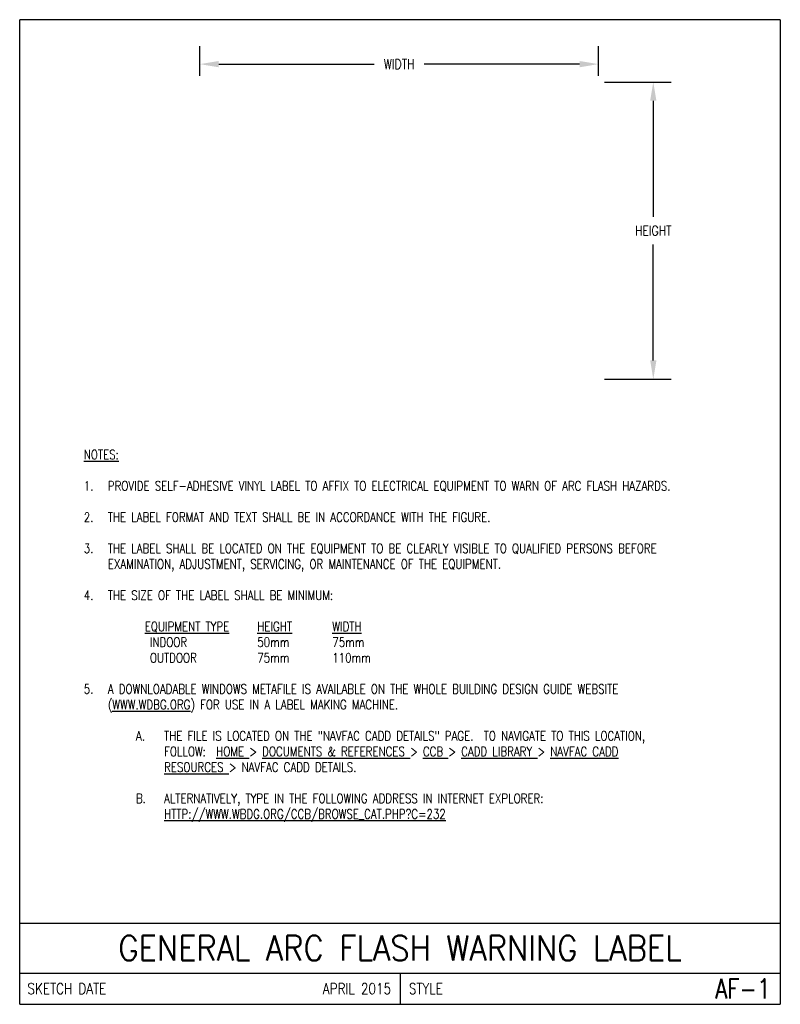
# Model space of a CAD drawing. Header units: millimetres. Extents: x 0 to 193, y 0 to 250.
import ezdxf
from ezdxf.enums import TextEntityAlignment as Align

# ---------------------------------------------------------------- set-up
doc = ezdxf.new("R2010")
doc.units = ezdxf.units.MM
doc.header["$LTSCALE"] = 25.4
doc.header["$MEASUREMENT"] = 0
doc.layers.get('Defpoints').update_dxf_attribs({"linetype": 'CONTINUOUS'})
doc.layers.add('E-DETL', color=2, linetype='CONTINUOUS')
doc.layers.add('E-DETL-TEXT', color=3, linetype='CONTINUOUS')
doc.styles.add('ROMANS', font='ROMANS.SHX', dxfattribs={"width": 0.8})
doc.styles.get("Standard").update_dxf_attribs({"font": 'ROMANS.SHX', "width": 0.8, "height": 3})
doc.dimstyles.get("Standard").update_dxf_attribs({"dimtxt": 0.18, "dimasz": 0.18, "dimexe": 0.18, "dimexo": 0.0625, "dimgap": 0.09, "dimtad": 0, "dimtih": 1, "dimtoh": 1, "dimdec": 4, "dimzin": 0, "dimdsep": 46, "dimtxsty": 'Standard', "dimcen": 0.09, "dimadec": 0, "dimazin": 0, "dimtfac": 1, "dimtdec": 4, "dimtofl": 0, "dimtmove": 0, "dimatfit": 3, "dimfxl": 0, "dimtolj": 1, "dimtzin": 0, "dimarcsym": 0})

# ---------------------------------------------------------------- blocks, each defined once
blk = doc.blocks.new('*D1')
at = {"layer": 'Defpoints', "color": 0, "transparency": 16777216}
for p in [(146.93, 238.86), (45.77, 234.31), (146.93, 234.31)]:
    blk.add_point(p, dxfattribs=at)
at = {"layer": 'E-DETL-TEXT', "color": 0, "lineweight": -2, "transparency": 16777216}
for p, q in [((45.77, 235.9), (45.77, 243.43)), ((146.93, 235.9), (146.93, 243.43)), ((50.53, 238.86), (90.02, 238.86)), ((142.17, 238.86), (102.68, 238.86))]:
    blk.add_line(p, q, dxfattribs=at)
at = {"layer": 'E-DETL-TEXT', "color": 0, "transparency": 16777216}
for points in [[(50.53, 239.65), (50.53, 238.06), (45.77, 238.86)], [(142.17, 239.65), (142.17, 238.06), (146.93, 238.86)]]:
    blk.add_solid(points, dxfattribs=at)
at = {"layer": 'E-DETL-TEXT', "color": 0, "transparency": 16777216, "insert": (96.35, 238.86), "char_height": 3, "attachment_point": 5}
blk.add_mtext('\\A1;{\\H0.83333x;WIDTH}', dxfattribs=at)
blk = doc.blocks.new('*D2')
at = {"layer": 'Defpoints', "color": 0, "transparency": 16777216}
for p in [(146.93, 234.31), (160.88, 234.31), (146.93, 158.81)]:
    blk.add_point(p, dxfattribs=at)
at = {"layer": 'E-DETL-TEXT', "color": 0, "lineweight": -2, "transparency": 16777216}
for p, q in [((148.52, 234.31), (165.46, 234.31)), ((160.88, 229.55), (160.88, 200.09)), ((160.88, 163.57), (160.88, 193.02)), ((148.52, 158.81), (165.46, 158.81))]:
    blk.add_line(p, q, dxfattribs=at)
at = {"layer": 'E-DETL-TEXT', "color": 0, "transparency": 16777216}
for points in [[(160.09, 229.55), (161.68, 229.55), (160.88, 234.31)], [(160.09, 163.57), (161.68, 163.57), (160.88, 158.81)]]:
    blk.add_solid(points, dxfattribs=at)
at = {"layer": 'E-DETL-TEXT', "color": 0, "transparency": 16777216, "insert": (160.88, 196.56), "char_height": 3, "attachment_point": 5}
blk.add_mtext('\\A1;{\\H0.83333x;HEIGHT}', dxfattribs=at)

msp = doc.modelspace()

# ---------------------------------------------------------------- linework, layer by layer
at = {"layer": 'E-DETL'}
for p, q in [((193.13195, 250.14924), (0, 250.14924)), ((0, 0), (0, 250.14924)), ((193.13195, 250.14924), (193.13195, 0)), ((0, 20.63751), (193.13195, 20.63751)), ((0, 7.9375), (193.13195, 7.9375)), ((96.56598, 7.9375), (96.56598, 0)), ((0, 0), (193.13195, 0))]:
    msp.add_line(p, q, dxfattribs=at)

# ---------------------------------------------------------------- texts
at = {"layer": 'E-DETL-TEXT', "style": 'ROMANS', "width": 0.9}
msp.add_text('GENERAL ARC FLASH WARNING LABEL', height=6.35, dxfattribs=at).set_placement((96.56598, 14.28751), align=Align.MIDDLE_CENTER)
at = {"layer": 'E-DETL-TEXT', "style": 'ROMANS', "width": 0.8}
for s, height, p in [('SKETCH DATE', 2.7940015, (1.96223, 3.96875)), ('STYLE', 2.794002, (98.82134, 3.96875))]:
    msp.add_text(s, height=height, dxfattribs=at).set_placement(p, align=Align.MIDDLE_LEFT)
for s, height, p in [('APRIL 2015', 2.794002, (94.31062, 3.96875)), ('AF-1', 5.000003, (190.63945, 3.96875))]:
    msp.add_text(s, height=height, dxfattribs=at).set_placement(p, align=Align.MIDDLE_RIGHT)
at = {"layer": 'E-DETL-TEXT', "insert": (12.7, 140.83683), "char_height": 2.38125, "width": 167.7319546, "attachment_point": 1}
msp.add_mtext('\\pi-6.101,l9.6748,t9.6748;{\\LNOTES:\\P}\\P1.^IPROVIDE SELF-ADHESIVE VINYL LABEL TO AFFIX TO ELECTRICAL EQUIPMENT TO WARN OF ARC FLASH HAZARDS.\\P\\pt3.5712,10.716;\\P\\pt9.6748;2.^ITHE LABEL FORMAT AND TEXT SHALL BE IN ACCORDANCE WITH THE FIGURE.\\P\\P3.^ITHE LABEL SHALL BE LOCATED ON THE EQUIPMENT TO BE CLEARLY VISIBLE TO QUALIFIED PERSONS BEFORE EXAMINATION, ADJUSTMENT, SERVICING, OR MAINTENANCE OF THE EQUIPMENT.\\P\\P4.^ITHE SIZE OF THE LABEL SHALL BE MINIMUM:\\P\\pi0,l9.525,tz;\\P^I{\\LEQUIPMENT TYPE}^I{\\LHEIGHT}^I^I{\\LWIDTH\\P}^I INDOOR^I^I50mm^I^I75mm\\P^I OUTDOOR^I^I75mm^I^I110mm\\P\\P\\pi-6.101,l9.6748,t9.6748;5.^IA DOWNLOADABLE WINDOWS METAFILE IS AVAILABLE ON THE WHOLE BUILDING DESIGN GUIDE WEBSITE ({\\LWWW.WDBG.ORG}) FOR USE IN A LABEL MAKING MACHINE.\\P\\P\\pi-7.1449,l23.963,t23.963;A.^ITHE FILE IS LOCATED ON THE "NAVFAC CADD DETAILS" PAGE.  TO NAVIGATE TO THIS LOCATION, \\P\\pi0,t16.817,23.963;FOLLOW:  {\\LHOME }> {\\LDOCUMENTS & REFERENCES }> {\\LCCB }> {\\LCADD LIBRARY }> {\\LNAVFAC CADD \\PRESOURCES }> NAVFAC CADD DETAILS.\\P\\pi-10.864,l16.817,t16.817;\\P\\pi-7.1449,l23.963,t23.963;B.^IALTERNATIVELY, TYPE IN THE FOLLOWING ADDRESS IN INTERNET EXPLORER:  \\P\\pi0,t16.817,23.963;{\\LHTTP://WWW.WBDG.ORG/CCB/BROWSE_CAT.PHP?C=232}', dxfattribs=at)

# ---------------------------------------------------------------- dimensions: what is measured, and where the dimension line sits
at = {"layer": 'E-DETL-TEXT'}
dim = msp.add_linear_dim(base=(146.93206, 238.85826), p1=(45.76598, 234.30774), p2=(146.93206, 234.30774), text='{\\H0.83333x;WIDTH}', dimstyle='Standard', override={"dimscale": 25.4, "dimtxt": 0.125, "dimasz": 0.1875, "dimcen": 0}, dxfattribs=at)
dim.commit()
dim.dimension.update_dxf_attribs({"geometry": '*D1', "text_midpoint": (96.34902, 238.85826)})
dim = msp.add_linear_dim(base=(160.88442, 234.30774), p1=(146.93204, 158.80967), p2=(146.93206, 234.30774), angle=90, text='{\\H0.83333x;HEIGHT}', dimstyle='Standard', override={"dimscale": 25.4, "dimtxt": 0.125, "dimasz": 0.1875, "dimcen": 0}, dxfattribs=at)
dim.commit()
dim.dimension.update_dxf_attribs({"geometry": '*D2', "text_midpoint": (160.88442, 196.55871)})

doc.saveas('drawing.dxf')
